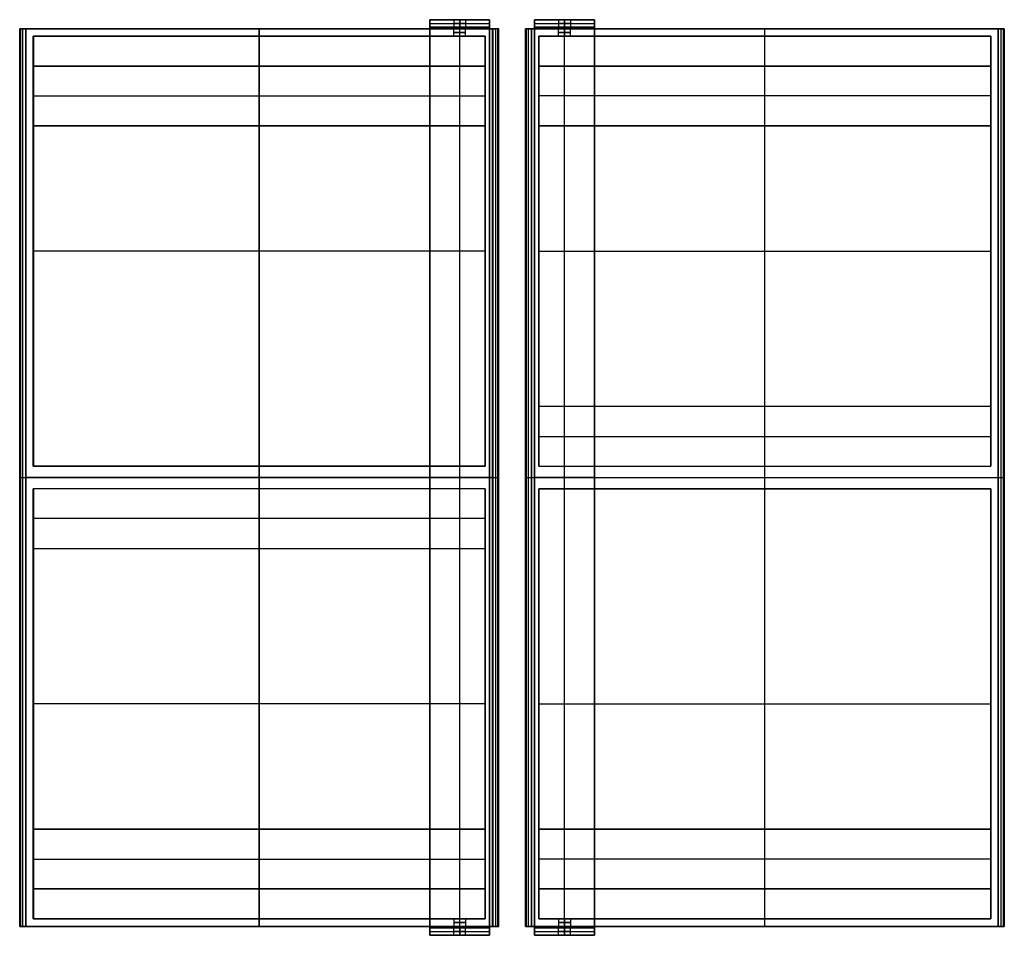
# Model space of a CAD drawing. Header units: millimetres. Extents: x -320 to 338, y -296 to 316.
import ezdxf

# ---------------------------------------------------------------- set-up
doc = ezdxf.new("R2010")
doc.units = ezdxf.units.MM
doc.header["$MEASUREMENT"] = 0
doc.layers.add('Predefinito', color=7, linetype='Continuous', true_color=0x000000)

# ---------------------------------------------------------------- blocks, each defined once
blk = doc.blocks.new('ATTACCO A PARETE')
at = {"layer": 'Predefinito'}
for p, q in [((-20, 5), (-20, 0)), ((-20, 5, -34), (20, 5, -34)), ((-20, 0, -44), (-20, 5, -44)), ((-20, 0, -31.5), (20, 0, -31.5)), ((-4, 5), (-4, 0)), ((0, 0, 4), (0, 5, 4)), ((0, 5, -4), (0, 0, -4)), ((0, 5, -88), (0, 5, -4)), ((0, 5, 4), (0, 5, 20)), ((0, 5, 20), (0, 0, 20)), ((0, -607, -88), (0, 5, -88)), ((0, 0, -83), (0, 0, -4)), ((0, 0, 4), (0, 0, 20)), ((4, 5), (4, 0)), ((20, 0), (20, 5)), ((20, 0, -44), (20, 5, -44)), ((0, -602, -83), (0, 0, -83)), ((-20, -301, -83), (-20, -301, -88)), ((-20, -301, -88), (20, -301, -88)), ((20, -301, -83), (-20, -301, -83)), ((20, -301, -88), (20, -301, -83)), ((-20, -607, -44), (-20, -602, -44)), ((20, -602, -31.5), (-20, -602, -31.5)), ((-4, -607), (-4, -602)), ((0, -602, 4), (0, -607, 4)), ((0, -607, -4), (0, -602, -4)), ((0, -602, -83), (0, -602, -4)), ((0, -602, 4), (0, -602, 20)), ((0, -607, 20), (0, -602, 20)), ((4, -607), (4, -602)), ((20, -607, -44), (20, -602, -44)), ((20, -607, -34), (-20, -607, -34)), ((0, -607, -88), (0, -607, -4)), ((0, -607, 4), (0, -607, 20))]:
    blk.add_line(p, q, dxfattribs=at)
at = {"layer": 'Predefinito', "extrusion": (-2.22045e-17, 1, 0)}
blk.add_arc((0, 0, 5), 20, 0, 180, dxfattribs=at)
at = {"layer": 'Predefinito', "extrusion": (0, 1, 0)}
for centre, radius, start, end in [((0, 0, 2.5), 20, 0, 180), ((0, 0, 2.5), 4, 270, 90), ((0, 0, 2.5), 4, 90, 270), ((0, 0, -602), 20, 0, 180), ((0, 0, -604.5), 20, 0, 180), ((0, 0, -602), 4, 270, 90), ((0, 0, -604.5), 4, 270, 90), ((0, 0, -602), 4, 90, 270), ((0, 0, -604.5), 4, 90, 270), ((0, 0, -607), 20, 0, 180), ((0, 0, -607), 4, 270, 90), ((0, 0, -607), 4, 90, 270)]:
    blk.add_arc(centre, radius, start, end, dxfattribs=at)
at = {"layer": 'Predefinito', "extrusion": (-1.83877e-33, 1, -1.11022e-17)}
blk.add_arc((0, 0), 20, 0, 180, dxfattribs=at)
at = {"layer": 'Predefinito', "extrusion": (0, 1, 1.11022e-16)}
blk.add_arc((0, 0, 5), 4, 270, 90, dxfattribs=at)
at = {"layer": 'Predefinito', "extrusion": (5.55112e-17, 1, 1.54074e-33)}
blk.add_arc((0, 0), 4, 270, 90, dxfattribs=at)
at = {"layer": 'Predefinito', "extrusion": (0, 1, -1.11022e-16)}
blk.add_arc((0, 0, 5), 4, 90, 270, dxfattribs=at)
at = {"layer": 'Predefinito', "extrusion": (-5.55112e-17, 1, -1.54074e-33)}
blk.add_arc((0, 0), 4, 90, 270, dxfattribs=at)
at = {"layer": 'Predefinito'}
for points in [[(-20, 5, -88), (-20, 5, -44), (-20, 5)], [(20, 5, -88), (0, 5, -88), (-20, 5, -88)], [(-20, -607, -88), (-20, -301, -88), (-20, 5, -88)], [(20, 0, -83), (0, 0, -83), (-20, 0, -83)], [(-20, 0, -83), (-20, 0, -41.5), (-20, 0)], [(-20, 0, -83), (-20, -301, -83), (-20, -602, -83)], [(20, 5), (20, 5, -44), (20, 5, -88)], [(20, 5, -88), (20, -301, -88), (20, -607, -88)], [(20, 0), (20, 0, -41.5), (20, 0, -83)], [(20, -602, -83), (20, -301, -83), (20, 0, -83)], [(-20, -602), (-20, -604.5), (-20, -607)], [(-20, -602, -83), (-20, -602, -41.5), (-20, -602)], [(20, -602, -83), (0, -602, -83), (-20, -602, -83)], [(20, -602), (20, -602, -41.5), (20, -602, -83)], [(20, -607), (20, -604.5), (20, -602)], [(-20, -607), (-20, -607, -44), (-20, -607, -88)], [(-20, -607, -88), (0, -607, -88), (20, -607, -88)], [(20, -607, -88), (20, -607, -44), (20, -607)]]:
    blk.add_open_spline(points, degree=2, dxfattribs=at)
blk = doc.blocks.new('SPECCHIO MIRROR BOOK SINGOLO 32')
at = {"layer": 'Predefinito'}
for p, q in [((-160, 300, -37.5), (-156, 300, -37.5)), ((-160, -300, -37.75), (-160, 300, -37.75)), ((-158, -300, -75), (-158, 300, -75)), ((-156, -300, -39.5), (-156, 300, -39.5)), ((0, 300, -4), (0, 300)), ((0, -300), (0, 300)), ((0, -300, -4), (0, 300, -4)), ((156, 300, -37.5), (160, 300, -37.5)), ((156, -300, -39.5), (156, 300, -39.5)), ((158, -300, -75), (158, 300, -75)), ((160, -300, -37.75), (160, 300, -37.75)), ((-160, 0, -75), (-156, 0, -75)), ((-159.5, 0), (159.5, 0)), ((-156, 0, -4), (156, 0, -4)), ((156, 0, -75), (160, 0, -75)), ((-160, 0, -75), (-160, 0, -0.5)), ((-156, 0, -75), (-156, 0, -4)), ((156, 0, -4), (156, 0, -75)), ((160, 0, -0.5), (160, 0, -75)), ((-160, -300, -37.5), (-156, -300, -37.5)), ((0, -300), (0, -300, -4)), ((156, -300, -37.5), (160, -300, -37.5))]:
    blk.add_line(p, q, dxfattribs=at)
at = {"layer": 'Predefinito', "extrusion": (-2.27374e-13, 1, 3.41061e-13)}
blk.add_arc((159.5, -0.5, 300), 0.5, 0, 90, dxfattribs=at)
at = {"layer": 'Predefinito', "extrusion": (1.13687e-13, 1, 3.41061e-13)}
blk.add_arc((-159.5, -0.5, 300), 0.5, 90, 180, dxfattribs=at)
at = {"layer": 'Predefinito', "extrusion": (0, 1, 0)}
for centre, start, end in [((159.5, -0.5), 0, 90), ((-159.5, -0.5), 90, 180)]:
    blk.add_arc(centre, 0.5, start, end, dxfattribs=at)
at = {"layer": 'Predefinito', "extrusion": (1.13687e-13, 1, -3.41061e-13)}
blk.add_arc((159.5, -0.5, -300), 0.5, 0, 90, dxfattribs=at)
at = {"layer": 'Predefinito', "extrusion": (-2.27374e-13, 1, -3.41061e-13)}
blk.add_arc((-159.5, -0.5, -300), 0.5, 90, 180, dxfattribs=at)
at = {"layer": 'Predefinito'}
for points in [[(-160, 300, -75), (-160, 300, -37.75), (-160, 300, -0.5)], [(-156, 300, -75), (-158, 300, -75), (-160, 300, -75)], [(-160, 300, -75), (-160, 0, -75), (-160, -300, -75)], [(-160, -300, -0.5), (-160, 0, -0.5), (-160, 300, -0.5)], [(-159.5, 300), (0, 300), (159.5, 300)], [(-159.5, 300), (-159.5, 0), (-159.5, -300)], [(156, 300, -4), (0, 300, -4), (-156, 300, -4)], [(-156, 300, -4), (-156, 300, -39.5), (-156, 300, -75)], [(-156, -300, -75), (-156, 0, -75), (-156, 300, -75)], [(-156, -300, -4), (-156, 0, -4), (-156, 300, -4)], [(160, 300, -75), (158, 300, -75), (156, 300, -75)], [(156, 300, -75), (156, 300, -39.5), (156, 300, -4)], [(156, 300, -75), (156, 0, -75), (156, -300, -75)], [(156, 300, -4), (156, 0, -4), (156, -300, -4)], [(159.5, -300), (159.5, 0), (159.5, 300)], [(160, 300, -0.5), (160, 300, -37.75), (160, 300, -75)], [(160, 300, -0.5), (160, 0, -0.5), (160, -300, -0.5)], [(160, -300, -75), (160, 0, -75), (160, 300, -75)], [(-160, -300, -0.5), (-160, -300, -37.75), (-160, -300, -75)], [(-160, -300, -75), (-158, -300, -75), (-156, -300, -75)], [(159.5, -300), (0, -300), (-159.5, -300)], [(-156, -300, -75), (-156, -300, -39.5), (-156, -300, -4)], [(-156, -300, -4), (0, -300, -4), (156, -300, -4)], [(156, -300, -4), (156, -300, -39.5), (156, -300, -75)], [(156, -300, -75), (158, -300, -75), (160, -300, -75)], [(160, -300, -75), (160, -300, -37.75), (160, -300, -0.5)]]:
    blk.add_open_spline(points, degree=2, dxfattribs=at)
blk = doc.blocks.new('SCOCCA MIRROR BOOK SINGOLO 32')
at = {"layer": 'Predefinito'}
for p, q in [((-156, -300, -35.5), (-156, 300, -35.5)), ((-156, 300, -35.5), (156, 300, -35.5)), ((-138, 295, -22), (-138, 300, -22)), ((-134, 300, -26), (-134, 295, -26)), ((-134, 295, -18), (-134, 300, -18)), ((-130, 295, -22), (-130, 300, -22)), ((0, 300, -71), (0, 300)), ((0, 295, -71), (0, 300, -71)), ((0, -300), (0, 300)), ((156, -300, -35.5), (156, 300, -35.5)), ((-151, 7.5, -38), (-151, 295, -38)), ((-151, 295, -38), (151, 295, -38)), ((0, 7.5, -5), (0, 295, -5)), ((0, 295, -71), (0, 295, -5)), ((151, 7.5, -38), (151, 295, -38)), ((-151, 275, -68.5), (151, 275, -68.5)), ((-151, 275, -68.5), (-151, 235, -68.5)), ((0, 275, -71), (0, 275, -66)), ((0, 235, -66), (0, 275, -66)), ((0, 235, -71), (0, 275, -71)), ((151, 235, -68.5), (151, 275, -68.5)), ((-151, 255, -71), (-151, 255, -66)), ((151, 255, -66), (-151, 255, -66)), ((151, 255, -71), (-151, 255, -71)), ((151, 255, -66), (151, 255, -71)), ((-151, 235, -68.5), (151, 235, -68.5)), ((0, 235, -66), (0, 235, -71)), ((-151, 151.25, -71), (-151, 151.25, -5)), ((-151, 151.25, -5), (151, 151.25, -5)), ((151, 151.25, -5), (151, 151.25, -71)), ((151, 47.5, -68.5), (-151, 47.5, -68.5)), ((0, -7.5, -71), (0, 47.5, -71)), ((0, 47.5, -71), (0, 47.5, -66)), ((0, 7.5, -66), (0, 47.5, -66)), ((-151, 27.5, -66), (151, 27.5, -66)), ((-151, 7.5, -35.5), (151, 7.5, -35.5)), ((0, 7.5, -5), (0, 7.5, -66)), ((-156, 0, -71), (-156, 0)), ((-156, 0, -71), (156, 0, -71)), ((-156, 0), (156, 0)), ((156, 0), (156, 0, -71)), ((-151, -295, -38), (-151, -7.5, -38)), ((-151, -7.5, -38), (151, -7.5, -38)), ((0, -295, -5), (0, -7.5, -5)), ((0, -7.5, -71), (0, -7.5, -5)), ((151, -295, -38), (151, -7.5, -38)), ((-151, -151.25, -71), (-151, -151.25, -5)), ((-151, -151.25, -5), (151, -151.25, -5)), ((151, -151.25, -5), (151, -151.25, -71)), ((-151, -235, -68.5), (151, -235, -68.5)), ((0, -275, -71), (0, -235, -71)), ((0, -235, -71), (0, -235, -66)), ((0, -275, -66), (0, -235, -66)), ((151, -255, -66), (-151, -255, -66)), ((-151, -275, -68.5), (151, -275, -68.5)), ((0, -275, -66), (0, -275, -71)), ((-151, -295, -38), (151, -295, -38)), ((-138, -295, -22), (-138, -300, -22)), ((-134, -300, -18), (-134, -295, -18)), ((-134, -295, -26), (-134, -300, -26)), ((-130, -295, -22), (-130, -300, -22)), ((0, -300, -71), (0, -295, -71)), ((0, -295, -5), (0, -295, -71)), ((-156, -300, -35.5), (156, -300, -35.5)), ((0, -300), (0, -300, -71))]:
    blk.add_line(p, q, dxfattribs=at)
at = {"layer": 'Predefinito', "extrusion": (0, 1, 0)}
for centre, start, end in [((134, -22, 300), 270, 90), ((134, -22, 297.5), 270, 90), ((134, -22, 300), 90, 270), ((134, -22, 297.5), 90, 270), ((134, -22, 295), 270, 90), ((134, -22, 295), 90, 270), ((134, -22, -295), 270, 90), ((134, -22, -295), 90, 270), ((134, -22, -297.5), 270, 90), ((134, -22, -300), 270, 90), ((134, -22, -297.5), 90, 270), ((134, -22, -300), 90, 270)]:
    blk.add_arc(centre, 4, start, end, dxfattribs=at)
at = {"layer": 'Predefinito'}
for points in [[(-156, -300), (-156, 0), (-156, 300)], [(-156, 300), (-156, 300, -35.5), (-156, 300, -71)], [(-156, 300, -71), (-156, 0, -71), (-156, -300, -71)], [(-156, 300), (0, 300), (156, 300)], [(156, 300, -71), (0, 300, -71), (-156, 300, -71)], [(156, 300), (156, 300, -35.5), (156, 300, -71)], [(156, 300), (156, 0), (156, -300)], [(156, -300, -71), (156, 0, -71), (156, 300, -71)], [(-151, 295, -71), (-151, 171.25, -71), (-151, 47.5, -71)], [(-151, 295, -5), (-151, 295, -38), (-151, 295, -71)], [(-151, 7.5, -5), (-151, 151.25, -5), (-151, 295, -5)], [(151, 295, -5), (0, 295, -5), (-151, 295, -5)], [(-151, 295, -71), (0, 295, -71), (151, 295, -71)], [(151, 47.5, -71), (151, 171.25, -71), (151, 295, -71)], [(151, 295, -5), (151, 151.25, -5), (151, 7.5, -5)], [(151, 295, -71), (151, 295, -38), (151, 295, -5)], [(151, 275, -71), (0, 275, -71), (-151, 275, -71)], [(-151, 275, -71), (-151, 275, -68.5), (-151, 275, -66)], [(-151, 275, -66), (0, 275, -66), (151, 275, -66)], [(-151, 275, -71), (-151, 255, -71), (-151, 235, -71)], [(-151, 235, -66), (-151, 255, -66), (-151, 275, -66)], [(151, 235, -71), (151, 255, -71), (151, 275, -71)], [(151, 275, -71), (151, 275, -68.5), (151, 275, -66)], [(151, 275, -66), (151, 255, -66), (151, 235, -66)], [(-151, 235, -71), (-151, 235, -68.5), (-151, 235, -66)], [(-151, 235, -71), (0, 235, -71), (151, 235, -71)], [(151, 235, -66), (0, 235, -66), (-151, 235, -66)], [(151, 235, -66), (151, 235, -68.5), (151, 235, -71)], [(-151, 47.5, -66), (-151, 27.5, -66), (-151, 7.5, -66)], [(-151, 47.5, -71), (-151, 47.5, -68.5), (-151, 47.5, -66)], [(151, 47.5, -71), (0, 47.5, -71), (-151, 47.5, -71)], [(151, 47.5, -66), (0, 47.5, -66), (-151, 47.5, -66)], [(151, 47.5, -66), (151, 47.5, -68.5), (151, 47.5, -71)], [(151, 7.5, -66), (151, 27.5, -66), (151, 47.5, -66)], [(-151, 7.5, -66), (-151, 7.5, -35.5), (-151, 7.5, -5)], [(-151, 7.5, -5), (0, 7.5, -5), (151, 7.5, -5)], [(-151, 7.5, -66), (0, 7.5, -66), (151, 7.5, -66)], [(151, 7.5, -5), (151, 7.5, -35.5), (151, 7.5, -66)], [(-151, -7.5, -71), (-151, -121.25, -71), (-151, -235, -71)], [(-151, -7.5, -5), (-151, -7.5, -38), (-151, -7.5, -71)], [(-151, -295, -5), (-151, -151.25, -5), (-151, -7.5, -5)], [(151, -7.5, -5), (0, -7.5, -5), (-151, -7.5, -5)], [(-151, -7.5, -71), (0, -7.5, -71), (151, -7.5, -71)], [(151, -235, -71), (151, -121.25, -71), (151, -7.5, -71)], [(151, -7.5, -5), (151, -151.25, -5), (151, -295, -5)], [(151, -7.5, -71), (151, -7.5, -38), (151, -7.5, -5)], [(-151, -235, -66), (-151, -255, -66), (-151, -275, -66)], [(-151, -235, -71), (-151, -235, -68.5), (-151, -235, -66)], [(151, -235, -71), (0, -235, -71), (-151, -235, -71)], [(-151, -235, -66), (0, -235, -66), (151, -235, -66)], [(151, -235, -66), (151, -235, -68.5), (151, -235, -71)], [(151, -275, -66), (151, -255, -66), (151, -235, -66)], [(-151, -275, -71), (-151, -285, -71), (-151, -295, -71)], [(-151, -275, -66), (-151, -275, -68.5), (-151, -275, -71)], [(-151, -275, -71), (0, -275, -71), (151, -275, -71)], [(151, -275, -66), (0, -275, -66), (-151, -275, -66)], [(151, -275, -71), (151, -275, -68.5), (151, -275, -66)], [(151, -295, -71), (151, -285, -71), (151, -275, -71)], [(-151, -295, -71), (-151, -295, -38), (-151, -295, -5)], [(-151, -295, -5), (0, -295, -5), (151, -295, -5)], [(151, -295, -71), (0, -295, -71), (-151, -295, -71)], [(151, -295, -5), (151, -295, -38), (151, -295, -71)], [(-156, -300, -71), (-156, -300, -35.5), (-156, -300)], [(156, -300), (0, -300), (-156, -300)], [(-156, -300, -71), (0, -300, -71), (156, -300, -71)], [(156, -300), (156, -300, -35.5), (156, -300, -71)]]:
    blk.add_open_spline(points, degree=2, dxfattribs=at)
blk = doc.blocks.new('MB 32D')
at = {"layer": 'Predefinito'}
for name, p in [('ATTACCO A PARETE', (-25.5, 310.87, 34)), ('ATTACCO A PARETE', (44.5, 310.87, 34)), ('SPECCHIO MIRROR BOOK SINGOLO 32', (178.5, 9.87, 60)), ('SCOCCA MIRROR BOOK SINGOLO 32', (178.5, 9.87, 56))]:
    blk.add_blockref(name, p, dxfattribs=at)
at = {"layer": 'Predefinito', "extrusion": (-0.002055, -1.04117e-19, 0.999998), "rotation": 360}
blk.add_blockref('SPECCHIO MIRROR BOOK SINGOLO 32', (-159.43, 9.87, 60.05), dxfattribs=at)
at = {"layer": 'Predefinito', "extrusion": (-0.002055, 1.68729e-17, 0.999998), "rotation": 180}
blk.add_blockref('SCOCCA MIRROR BOOK SINGOLO 32', (-159.43, 9.87, 56.05), dxfattribs=at)

msp = doc.modelspace()

# ---------------------------------------------------------------- block references
at = {"layer": 'Predefinito'}
msp.add_blockref('MB 32D', (0, 0), dxfattribs=at)

doc.saveas('drawing.dxf')
